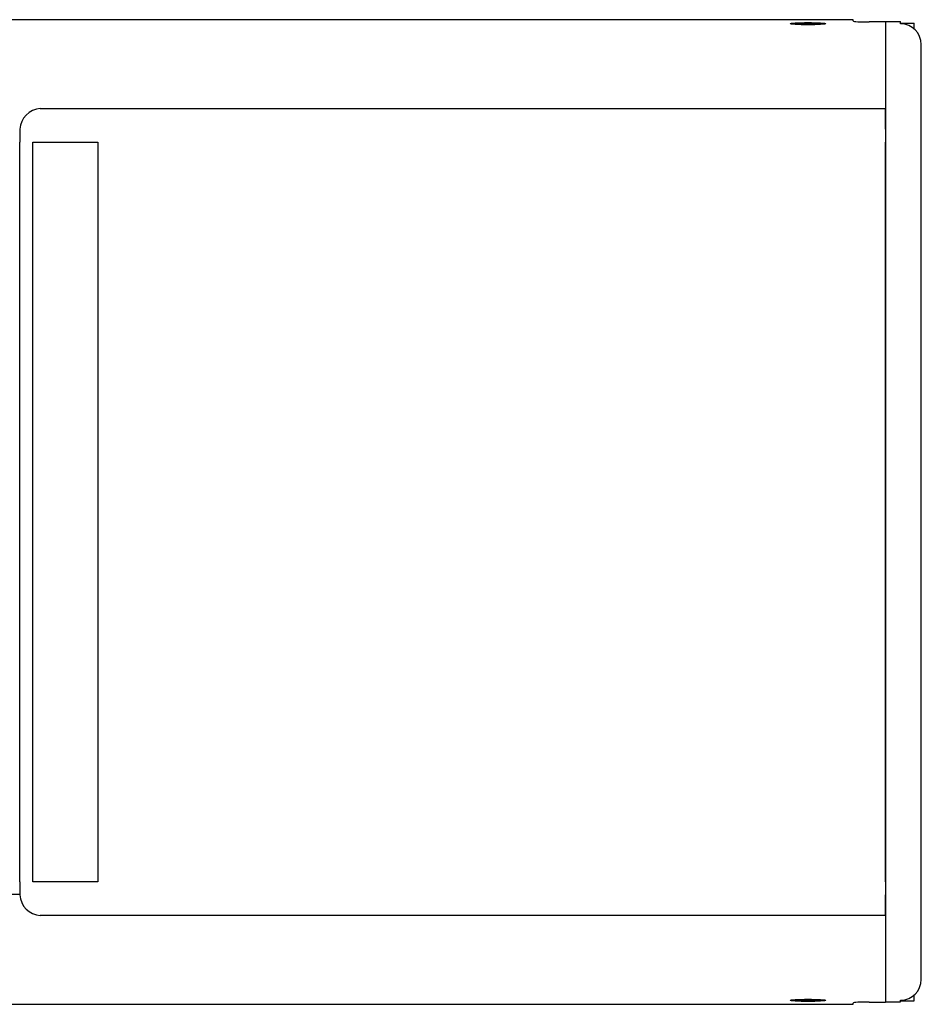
# Model space of a CAD drawing. Extents: x 1422 to 4284, y 1650 to 2964.
# Tile 14 of 14: x 4006 to 4284, y 2661 to 2964. Entities that reach past the tile are written whole.
import ezdxf

# ---------------------------------------------------------------- set-up
doc = ezdxf.new("R2010")
doc.units = 0
doc.layers.add('KF_SEQUENZA_10 NW_REAR', color=7, linetype='CONTINUOUS')

# ---------------------------------------------------------------- blocks, each defined once
blk = doc.blocks.new('KF_SEQUENZA_10_NW_REAR')
at = {"layer": 'KF_SEQUENZA_10 NW_REAR'}
for p, q in [((376.5, 0), (-376.5, 0)), ((376.5, 0), (376.5, -0.01)), ((360.9, -1.41), (361.94, -1.33)), ((361.58, -1.51), (360.9, -1.41)), ((363.3, -1.52), (361.58, -1.51)), ((361.94, -1.51), (361.94, -1.33)), ((361.94, -1.33), (363.66, -1.34)), ((364.34, -1.44), (363.3, -1.52)), ((363.66, -1.49), (363.66, -1.34)), ((363.66, -1.34), (364.34, -1.44)), ((376.5, -0.39), (376.5, -0.01)), ((386.5, -0.7), (381.5, -0.7)), ((382.8, -0.7), (382.8, -0.63)), ((386.5, -0.63), (382.8, -0.63)), ((386.5, -0.59), (391.1, -0.59)), ((386.5, -0.59), (386.5, -27.37)), ((386.5, -0.7), (386.5, -27.37)), ((391.1, -1.28), (391.1, -0.59)), ((391.15, -1.28), (391.1, -1.28)), ((391.3, -1.08), (391.3, -1.1)), ((391.3, -1.08), (395.3, -1.08)), ((391.3, -1.28), (391.3, -1.1)), ((395.3, -1.1), (395.3, -1.08)), ((395.3, -2.83), (395.3, -1.1)), ((397.5, -33.71), (397.5, -7.64)), ((126.35, -27.37), (386.5, -27.37)), ((386.5, -27.37), (386.5, -33.71)), ((386.5, -33.71), (386.5, -27.37)), ((120, -34.1), (120, -37.75)), ((386.5, -33.71), (386.5, -37.75)), ((386.5, -33.71), (386.5, -269.55)), ((397.5, -269.55), (397.5, -33.71)), ((120, -265.5), (120, -37.75)), ((124, -37.75), (144, -37.75)), ((124, -265.52), (124, -37.75)), ((144, -37.75), (144, -265.52)), ((144, -37.75), (144, -265.52)), ((386.5, -265.52), (386.5, -37.75)), ((120, -265.5), (120, -269.16)), ((144, -265.52), (124, -265.52)), ((386.5, -265.5), (386.5, -269.55)), ((120, -269.48), (-120, -269.48)), ((386.5, -269.55), (386.5, -275.89)), ((386.5, -275.89), (386.5, -269.55)), ((397.5, -295.61), (397.5, -269.55)), ((386.5, -275.89), (126.35, -275.91)), ((386.5, -275.89), (386.5, -302.56)), ((386.5, -275.89), (386.5, -302.49)), ((-376.5, -303.26), (376.5, -303.26)), ((357.62, -302.03), (357.62, -301.89)), ((360.97, -302.06), (361.35, -301.96)), ((362.24, -302.13), (360.97, -302.06)), ((361.35, -301.96), (363, -301.93)), ((362.24, -302.13), (362.24, -301.94)), ((363.89, -302.1), (362.24, -302.13)), ((363, -301.93), (364.27, -302)), ((363.89, -301.98), (363.89, -302.1)), ((364.27, -302), (363.89, -302.1)), ((367.62, -302.03), (367.62, -301.89)), ((376.5, -303.24), (376.5, -302.86)), ((376.5, -303.24), (376.5, -303.26)), ((381.5, -302.56), (386.5, -302.56)), ((386.5, -302.5), (391.1, -302.5)), ((391.1, -302.49), (391.1, -301.97)), ((391.1, -301.97), (391.15, -301.97)), ((391.1, -302.49), (391.1, -302.5)), ((391.3, -302.15), (391.3, -301.97)), ((391.3, -302.15), (391.3, -302.18)), ((391.3, -302.18), (395.3, -302.18)), ((395.3, -302.15), (395.3, -300.43)), ((395.3, -302.18), (395.3, -302.15))]:
    blk.add_line(p, q, dxfattribs=at)
for centre, major_axis in [((362.62, -1.23), (-5.5, 0)), ((362.62, -302.03), (5.5, 0)), ((362.62, -302.03), (-5, 0))]:
    blk.add_ellipse(centre, major_axis=major_axis, ratio=0.061049, dxfattribs=at)
for centre, major_axis, ratio, start_param, end_param in [((362.62, -1.43), (-5, 0), 0.061049, 3.308842, 6.115988), ((381.5, -0.39), (-5, 0), 0.061049, 0, 1.570796), ((391.15, -7.64), (0, 6.36), 0.998135, 4.712389, 6.283185), ((126.35, -33.71), (-4.63, -4.63), 0.940706, 3.957534, 5.467244), ((126.35, -34.1), (0, 6.36), 0.998135, 1.50971, 1.570796), ((126.35, -269.16), (0, -6.36), 0.998135, 4.712389, 4.773476), ((126.35, -269.55), (-4.63, 4.63), 0.940706, 0.815941, 2.325651), ((391.15, -295.61), (0, -6.36), 0.998135, 0, 1.570796), ((381.5, -302.86), (-5, 0), 0.061049, 4.712389, 6.283185)]:
    blk.add_ellipse(centre, major_axis=major_axis, ratio=ratio, start_param=start_param, end_param=end_param, dxfattribs=at)

msp = doc.modelspace()

# ---------------------------------------------------------------- block references
at = {"layer": 'KF_SEQUENZA_10 NW_REAR'}
msp.add_blockref('KF_SEQUENZA_10_NW_REAR', (3886.12, 2964.37), dxfattribs=at)

doc.saveas('drawing.dxf')
